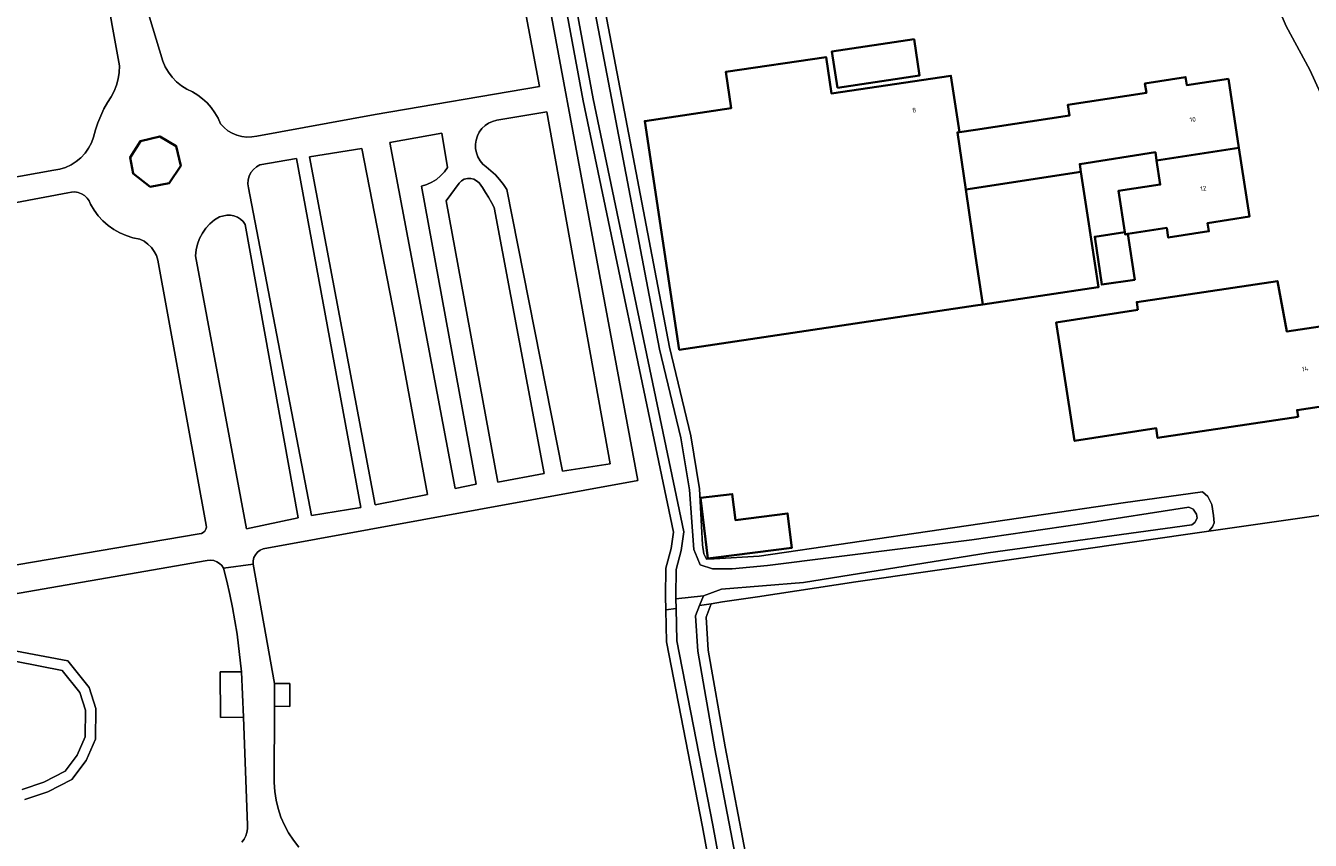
# Model space of a CAD drawing. Header units: metres. Extents: x 229229 to 231729, y 593167 to 595667.
# Tile 21 of 256: x 229908 to 230032, y 593979 to 594057. Entities that reach past the tile are written whole.
import ezdxf
from ezdxf.enums import TextEntityAlignment as Align

# ---------------------------------------------------------------- set-up
doc = ezdxf.new("R2010")
doc.units = ezdxf.units.M
for name, color, linetype, lineweight in [('B-WE-GR-GROENVOORZIENING-GV', 80, 'Continuous', 18), ('B-WE-OG-BEBOUWING-GV', 7, 'Continuous', 35), ('B-WE-OG-BEBOUWING-T18', 10, 'Continuous', 18), ('B-WE-OG-TERREIN_ERF-GV', 7, 'Continuous', 18), ('B-WE-OG-WATER-GV', 130, 'Continuous', 18), ('B-WE-OG-WATER_SLOOT-GV', 120, 'Continuous', 18), ('B-WE-VH-VERHARDING_HALFVERHARDING-GV', 252, 'Continuous', 18), ('B-WE-VH-VERHARDING_STRAATBAKSTEEN-GV', 252, 'Continuous', 18)]:
    doc.layers.add(name, color=color, linetype=linetype, lineweight=lineweight)
doc.styles.add('NLCS-ISO-M250-T18', font='NLCS-ISO.ttf', dxfattribs={"height": 0.45})

msp = doc.modelspace()

# ---------------------------------------------------------------- linework, layer by layer
at = {"layer": 'B-WE-GR-GROENVOORZIENING-GV'}
msp.add_lwpolyline([(230038.909, 594010.792), (230022.488, 594008.43), (229988.459, 594003.537), (229978.959, 594002.106), (229975.598, 594001.6), (229974.508, 594001.405), (229974.004, 594000.119), (229974.218, 593996.959), (229975.85, 593987.615), (229986.31, 593932.979), (229986.809, 593929.631), (229986.156, 593927.672), (229985.761, 593927.435), (229986.231, 593923.53), (229993.097, 593924.193), (229998.44, 593924.709), (230041.65, 593932.077)], dxfattribs=at)
at = {"layer": 'B-WE-OG-BEBOUWING-GV'}
for points in [[(229986.666, 594051.195), (229994.587, 594052.369), (229994.067, 594055.875), (229986.146, 594054.701)], [(229998.447, 594046.917), (229997.621, 594052.364), (229986.099, 594050.657), (229985.58, 594054.163), (229975.896, 594052.728), (229976.416, 594049.222), (229968.085, 594047.988), (229971.417, 594025.928), (230000, 594030.188), (230000.686, 594030.29), (230000, 594034.942), (229999.049, 594041.391), (229998.239, 594046.886)], [(230024.383, 594052.076), (230020.363, 594051.452), (230020.242, 594052.232), (230016.321, 594051.623), (230016.464, 594050.705), (230008.901, 594049.558), (230009.058, 594048.526), (230000, 594047.152), (229998.447, 594046.917), (229998.239, 594046.886), (229999.049, 594041.391), (230010.158, 594043.084), (230010.044, 594043.839), (230010.047, 594043.839), (230017.333, 594044.973), (230017.453, 594044.196), (230025.399, 594045.407)], [(229922.216, 594041.997), (229923.35, 594043.666), (229922.92, 594045.56), (229921.327, 594046.506), (229919.454, 594046.055), (229918.464, 594044.469), (229918.758, 594042.916), (229920.411, 594041.658)], [(230025.399, 594045.407), (230017.453, 594044.196), (230017.812, 594041.865), (230013.777, 594041.243), (230014.382, 594037.256), (230014.412, 594037.058), (230014.691, 594037.101), (230018.437, 594037.681), (230018.581, 594036.751), (230022.497, 594037.357), (230022.375, 594038.148), (230026.41, 594038.772)], [(230010.158, 594043.084), (229999.049, 594041.391), (230000, 594034.942), (230000.686, 594030.29), (230011.833, 594031.951), (230011.849, 594031.953), (230010.787, 594038.907)], [(230014.382, 594037.256), (230011.482, 594036.825), (230012.167, 594032.212), (230015.346, 594032.684), (230014.691, 594037.101), (230014.412, 594037.058)], [(230015.655, 594029.777), (230007.783, 594028.565), (230009.542, 594017.139), (230017.414, 594018.351), (230017.556, 594017.431), (230031.09, 594019.461), (230030.993, 594020.103), (230036.298, 594020.899), (230035.15, 594028.475), (230030.016, 594027.68), (230029.106, 594032.556), (230015.539, 594030.531)], [(229974.95, 594005.898), (229982.284, 594006.83), (229981.863, 594010.14), (229976.834, 594009.501), (229976.534, 594012.014), (229973.473, 594011.649), (229974.171, 594005.799)]]:
    msp.add_lwpolyline(points, close=True, dxfattribs=at)
at = {"layer": 'B-WE-OG-TERREIN_ERF-GV'}
for points in [[(229953.761, 594086.785), (229967.437, 594013.314), (229931.285, 594006.71), (229930.997, 594006.583), (229930.745, 594006.395), (229930.542, 594006.155), (229930.398, 594005.876), (229930.321, 594005.571), (229930.314, 594005.257), (229932.372, 593993.729), (229933.867, 593993.734), (229933.875, 593991.531), (229932.38, 593991.544), (229932.358, 593984.183), (229932.411, 593983.334), (229932.536, 593982.492), (229932.734, 593981.664), (229933.002, 593980.856), (229933.338, 593980.075), (229933.74, 593979.325), (229934.206, 593978.612), (229934.731, 593977.942)], [(229884.445, 594038.462), (229911.102, 594043.242), (229911.682, 594043.34), (229912.244, 594043.514), (229912.777, 594043.76), (229913.274, 594044.076), (229913.724, 594044.454), (229914.121, 594044.888), (229914.456, 594045.371), (229914.725, 594045.894), (229914.922, 594046.448), (229915.121, 594047.144), (229915.359, 594047.828), (229915.633, 594048.497), (229915.943, 594049.151), (229916.289, 594049.787), (229916.634, 594050.311), (229916.92, 594050.869), (229917.144, 594051.454), (229917.304, 594052.061), (229917.398, 594052.681), (229917.425, 594053.307), (229912.958, 594077.991), (229879.569, 594071.523)], [(229919.379, 594061.224), (229921.616, 594053.769), (229921.854, 594053.214), (229922.157, 594052.691), (229922.52, 594052.208), (229922.94, 594051.773), (229923.408, 594051.392), (229923.92, 594051.07), (229924.466, 594050.812), (229924.979, 594050.5), (229925.458, 594050.139), (229925.899, 594049.731), (229926.295, 594049.28), (229926.645, 594048.792), (229926.943, 594048.271), (229927.188, 594047.723), (229927.518, 594047.366), (229927.896, 594047.06), (229928.312, 594046.81), (229928.76, 594046.622), (229929.23, 594046.499), (229929.713, 594046.444), (229930.199, 594046.458), (229930.678, 594046.54), (229942.083, 594048.635), (229957.934, 594051.318), (229954.449, 594069.922)], [(229962.905, 594065.88), (229970.478, 594026.182), (229972.547, 594017.64), (229973.386, 594012.525), (229973.673, 594007.095), (229973.804, 594006.227), (229974.049, 594005.738), (229974.788, 594005.776), (229979.113, 594006.023), (230014.226, 594011.147), (230021.883, 594012.226), (230022.392, 594011.765), (230022.765, 594010.989), (230022.954, 594009.925), (230023.006, 594009.233), (230022.838, 594008.844), (230022.488, 594008.43), (230038.909, 594010.792)], [(229977.753, 593957.668), (229973.677, 593979.898), (229970.194, 593997.741), (229970.114, 594000.838), (229970.079, 594002.166), (229970.119, 594004.864), (229970.624, 594006.769), (229970.853, 594008.341), (229962.151, 594049.948), (229959.706, 594063.152)], [(230037.847, 594040.621), (230032.219, 594052.916), (230029.963, 594057.155), (230028.989, 594059.395)], [(229893.135, 594002.726), (229925.13, 594008.183), (229925.334, 594008.209), (229925.521, 594008.295), (229925.673, 594008.434), (229925.777, 594008.612), (229925.822, 594008.813), (229925.804, 594009.018), (229921.151, 594034.566), (229921.002, 594035.006), (229920.787, 594035.418), (229920.511, 594035.793), (229920.182, 594036.121), (229919.807, 594036.395), (229919.394, 594036.608), (229918.736, 594036.738), (229918.095, 594036.938), (229917.478, 594037.203), (229916.894, 594037.532), (229916.347, 594037.921), (229915.844, 594038.366), (229915.391, 594038.861), (229914.992, 594039.401), (229914.653, 594039.98), (229914.513, 594040.288), (229914.316, 594040.563), (229914.069, 594040.794), (229913.782, 594040.973), (229913.466, 594041.092), (229913.133, 594041.148), (229912.795, 594041.138), (229912.465, 594041.062), (229884.947, 594035.891)], [(229929.236, 593978.44), (229929.455, 593978.721), (229929.622, 593979.035), (229929.733, 593979.373), (229929.784, 593979.725), (229929.774, 593980.081), (229929.406, 593990.475), (229927.185, 593990.453), (229927.141, 593994.851), (229929.22, 593994.871), (229928.779, 593998.502), (229928.564, 593999.781), (229928.326, 594001.056), (229928.064, 594002.326), (229927.779, 594003.591), (229927.471, 594004.851), (229927.299, 594005.107), (229927.076, 594005.321), (229926.813, 594005.483), (229926.521, 594005.584), (229926.214, 594005.621), (229925.907, 594005.591), (229892.737, 593999.842)], [(229907.513, 593996.868), (229912.457, 593995.908), (229914.524, 593993.343), (229915.154, 593991.317), (229915.111, 593988.369), (229914.235, 593986.309), (229912.858, 593984.486), (229910.525, 593983.298), (229908.312, 593982.533)]]:
    msp.add_lwpolyline(points, dxfattribs=at)
for points in [[(229994.587, 594052.369), (229986.666, 594051.195), (229986.146, 594054.701), (229994.067, 594055.875)], [(229998.447, 594046.917), (230000, 594047.152), (230009.058, 594048.526), (230008.901, 594049.558), (230016.464, 594050.705), (230016.321, 594051.623), (230020.242, 594052.232), (230020.363, 594051.452), (230024.383, 594052.076), (230025.399, 594045.407), (230026.41, 594038.772), (230022.375, 594038.148), (230022.497, 594037.357), (230018.581, 594036.751), (230018.437, 594037.681), (230014.691, 594037.101), (230015.346, 594032.684), (230012.167, 594032.212), (230011.482, 594036.825), (230014.382, 594037.256), (230013.777, 594041.243), (230017.812, 594041.865), (230017.453, 594044.196), (230017.333, 594044.973), (230010.047, 594043.839), (230010.044, 594043.839), (230010.158, 594043.084), (230010.787, 594038.907), (230011.849, 594031.953), (230011.833, 594031.951), (230000.686, 594030.29), (230000, 594030.188), (229971.417, 594025.928), (229968.085, 594047.988), (229976.416, 594049.222), (229975.896, 594052.728), (229985.58, 594054.163), (229986.099, 594050.657), (229997.621, 594052.364)], [(229958.637, 594048.862), (229953.817, 594048.06), (229953.415, 594047.952), (229953.036, 594047.778), (229952.691, 594047.544), (229952.39, 594047.256), (229952.14, 594046.923), (229951.949, 594046.552), (229951.823, 594046.156), (229951.763, 594045.743), (229951.773, 594045.327), (229951.852, 594044.918), (229951.997, 594044.527), (229952.205, 594044.166), (229952.47, 594043.844), (229952.784, 594043.571), (229953.251, 594043.199), (229953.687, 594042.791), (229954.09, 594042.35), (229954.457, 594041.879), (229954.786, 594041.381), (229960.159, 594014.202), (229964.756, 594014.923)], [(229946.565, 594041.695), (229947.068, 594041.859), (229947.546, 594042.084), (229947.994, 594042.365), (229948.403, 594042.7), (229948.768, 594043.083), (229949.083, 594043.507), (229948.521, 594046.82), (229943.494, 594045.931), (229949.802, 594012.557), (229951.835, 594012.964)], [(229934.496, 594044.372), (229930.987, 594043.753), (229930.65, 594043.57), (229930.357, 594043.323), (229930.118, 594043.023), (229929.945, 594042.681), (229929.844, 594042.311), (229929.819, 594041.929), (229929.871, 594041.549), (229935.97, 594009.926), (229940.716, 594010.717)], [(229944.006, 594029.013), (229940.806, 594045.355), (229935.753, 594044.524), (229942.079, 594010.984), (229947.151, 594011.963)], [(229953.559, 594039.653), (229953.303, 594040.146), (229953.03, 594040.63), (229952.74, 594041.105), (229952.434, 594041.569), (229952.113, 594042.022), (229951.883, 594042.233), (229951.608, 594042.38), (229951.305, 594042.454), (229950.993, 594042.451), (229950.692, 594042.37), (229950.42, 594042.217), (229950.194, 594042.002), (229948.942, 594040.292), (229953.94, 594013.146), (229958.381, 594013.987)], [(229929.569, 594038.015), (229929.358, 594038.295), (229929.1, 594038.531), (229928.803, 594038.717), (229928.477, 594038.844), (229928.133, 594038.911), (229927.783, 594038.913), (229927.077, 594038.762), (229926.594, 594038.444), (229926.155, 594038.068), (229925.767, 594037.64), (229925.435, 594037.166), (229925.166, 594036.655), (229924.964, 594036.113), (229924.831, 594035.551), (229924.77, 594034.976), (229929.692, 594008.64), (229934.674, 594009.723)], [(230015.655, 594029.777), (230015.539, 594030.531), (230029.106, 594032.556), (230030.016, 594027.68), (230035.15, 594028.475), (230036.298, 594020.899), (230030.993, 594020.103), (230031.09, 594019.461), (230017.556, 594017.431), (230017.414, 594018.351), (230009.542, 594017.139), (230007.783, 594028.565)], [(229981.863, 594010.14), (229982.284, 594006.83), (229974.95, 594005.898), (229974.171, 594005.799), (229973.473, 594011.649), (229976.534, 594012.014), (229976.834, 594009.501)]]:
    msp.add_lwpolyline(points, close=True, dxfattribs=at)
at = {"layer": 'B-WE-OG-WATER-GV'}
for points in [[(229960.69, 594063.331), (229963.132, 594050.141), (229971.868, 594008.372), (229971.605, 594006.568), (229971.117, 594004.727), (229971.079, 594002.172), (229971.086, 594001.89), (229973.742, 594002.191), (229975.508, 594002.83), (229983.395, 594003.469), (230001.209, 594006.334), (230020.861, 594009.037), (230021.139, 594009.273), (230021.364, 594009.687), (230021.305, 594010.055), (230020.985, 594010.54), (230020.557, 594010.737), (230010.247, 594009.134), (229999.623, 594007.609), (229979.932, 594005.133), (229976.514, 594004.795), (229974.636, 594004.795), (229973.435, 594005.171), (229973.134, 594005.885), (229972.834, 594006.674), (229972.393, 594012.406), (229971.566, 594017.441), (229969.501, 594025.971), (229961.924, 594065.688)], [(229908.067, 593983.507), (229910.133, 593984.221), (229912.199, 593985.273), (229913.363, 593986.814), (229914.114, 593988.58), (229914.152, 593991.173), (229913.626, 593992.864), (229911.908, 593994.996), (229907.504, 593995.851)]]:
    msp.add_lwpolyline(points, dxfattribs=at)
msp.add_lwpolyline([(229973.742, 594002.191), (229971.086, 594001.89), (229971.111, 594000.967), (229971.192, 593997.85), (229974.66, 593980.084), (229978.735, 593957.857), (229984.372, 593930.126), (229984.372, 593929.262), (229982.062, 593928.66), (229971.47, 593927.007), (229942.774, 593922.46), (229942.135, 593921.859), (229942.173, 593921.22), (229942.548, 593920.619), (229947.882, 593921.333), (229967.99, 593924.53), (229983.352, 593927.156), (229985.324, 593928.339), (229985.784, 593929.72), (229985.324, 593932.811), (229974.867, 593987.435), (229973.224, 593996.839), (229972.991, 594000.275), (229973.377, 594001.259)], close=True, dxfattribs=at)
at = {"layer": 'B-WE-OG-WATER_SLOOT-GV'}
for points in [[(229961.924, 594065.688), (229969.501, 594025.971), (229971.566, 594017.441), (229972.393, 594012.406), (229972.834, 594006.674), (229973.134, 594005.885), (229973.435, 594005.171), (229974.636, 594004.795), (229976.514, 594004.795), (229979.932, 594005.133), (229999.623, 594007.609), (230010.247, 594009.134), (230020.557, 594010.737), (230020.985, 594010.54), (230021.305, 594010.055), (230021.364, 594009.687), (230021.139, 594009.273), (230020.861, 594009.037), (230001.209, 594006.334), (229983.395, 594003.469), (229975.508, 594002.83), (229973.742, 594002.191), (229973.377, 594001.259), (229974.508, 594001.405), (229975.598, 594001.6), (229978.959, 594002.106), (229988.459, 594003.537), (230022.488, 594008.43), (230022.838, 594008.844), (230023.006, 594009.233), (230022.954, 594009.925), (230022.765, 594010.989), (230022.392, 594011.765), (230021.883, 594012.226), (230014.226, 594011.147), (229979.113, 594006.023), (229974.788, 594005.776), (229974.049, 594005.738), (229973.804, 594006.227), (229973.673, 594007.095), (229973.386, 594012.525), (229972.547, 594017.64), (229970.478, 594026.182), (229962.905, 594065.88)], [(229959.706, 594063.152), (229962.151, 594049.948), (229970.853, 594008.341), (229970.624, 594006.769), (229970.119, 594004.864), (229970.079, 594002.166), (229970.114, 594000.838), (229971.111, 594000.967), (229971.086, 594001.89), (229971.079, 594002.172), (229971.117, 594004.727), (229971.605, 594006.568), (229971.868, 594008.372), (229963.132, 594050.141), (229960.69, 594063.331)], [(229978.735, 593957.857), (229974.66, 593980.084), (229971.192, 593997.85), (229971.111, 594000.967), (229970.114, 594000.838), (229970.194, 593997.741), (229973.677, 593979.898), (229977.753, 593957.668)], [(229986.31, 593932.979), (229975.85, 593987.615), (229974.218, 593996.959), (229974.004, 594000.119), (229974.508, 594001.405), (229973.377, 594001.259), (229972.991, 594000.275), (229973.224, 593996.839), (229974.867, 593987.435), (229985.324, 593932.811)], [(229908.312, 593982.533), (229910.525, 593983.298), (229912.858, 593984.486), (229914.235, 593986.309), (229915.111, 593988.369), (229915.154, 593991.317), (229914.524, 593993.343), (229912.457, 593995.908), (229907.513, 593996.868)], [(229907.504, 593995.851), (229911.908, 593994.996), (229913.626, 593992.864), (229914.152, 593991.173), (229914.114, 593988.58), (229913.363, 593986.814), (229912.199, 593985.273), (229910.133, 593984.221), (229908.067, 593983.507)]]:
    msp.add_lwpolyline(points, dxfattribs=at)
at = {"layer": 'B-WE-VH-VERHARDING_HALFVERHARDING-GV'}
for points in [[(229892.737, 593999.842), (229925.907, 594005.591), (229926.214, 594005.621), (229926.521, 594005.584), (229926.813, 594005.483), (229927.076, 594005.321), (229927.299, 594005.107), (229927.471, 594004.851), (229930.314, 594005.257), (229930.321, 594005.571), (229930.398, 594005.876), (229930.542, 594006.155), (229930.745, 594006.395), (229930.997, 594006.583), (229931.285, 594006.71), (229967.437, 594013.314), (229953.761, 594086.785)], [(229879.569, 594071.523), (229912.958, 594077.991), (229917.425, 594053.307), (229917.398, 594052.681), (229917.304, 594052.061), (229917.144, 594051.454), (229916.92, 594050.869), (229916.634, 594050.311), (229916.289, 594049.787), (229915.943, 594049.151), (229915.633, 594048.497), (229915.359, 594047.828), (229915.121, 594047.144), (229914.922, 594046.448), (229914.725, 594045.894), (229914.456, 594045.371), (229914.121, 594044.888), (229913.724, 594044.454), (229913.274, 594044.076), (229912.777, 594043.76), (229912.244, 594043.514), (229911.682, 594043.34), (229911.102, 594043.242), (229884.445, 594038.462)], [(229954.449, 594069.922), (229957.934, 594051.318), (229942.083, 594048.635), (229930.678, 594046.54), (229930.199, 594046.458), (229929.713, 594046.444), (229929.23, 594046.499), (229928.76, 594046.622), (229928.312, 594046.81), (229927.896, 594047.06), (229927.518, 594047.366), (229927.188, 594047.723), (229926.943, 594048.271), (229926.645, 594048.792), (229926.295, 594049.28), (229925.899, 594049.731), (229925.458, 594050.139), (229924.979, 594050.5), (229924.466, 594050.812), (229923.92, 594051.07), (229923.408, 594051.392), (229922.94, 594051.773), (229922.52, 594052.208), (229922.157, 594052.691), (229921.854, 594053.214), (229921.616, 594053.769), (229919.379, 594061.224)], [(229884.947, 594035.891), (229912.465, 594041.062), (229912.795, 594041.138), (229913.133, 594041.148), (229913.466, 594041.092), (229913.782, 594040.973), (229914.069, 594040.794), (229914.316, 594040.563), (229914.513, 594040.288), (229914.653, 594039.98), (229914.992, 594039.401), (229915.391, 594038.861), (229915.844, 594038.366), (229916.347, 594037.921), (229916.894, 594037.532), (229917.478, 594037.203), (229918.095, 594036.938), (229918.736, 594036.738), (229919.394, 594036.608), (229919.807, 594036.395), (229920.182, 594036.121), (229920.511, 594035.793), (229920.787, 594035.418), (229921.002, 594035.006), (229921.151, 594034.566), (229925.804, 594009.018), (229925.822, 594008.813), (229925.777, 594008.612), (229925.673, 594008.434), (229925.521, 594008.295), (229925.334, 594008.209), (229925.13, 594008.183), (229893.135, 594002.726)], [(229934.731, 593977.942), (229934.206, 593978.612), (229933.74, 593979.325), (229933.338, 593980.075), (229933.002, 593980.856), (229932.734, 593981.664), (229932.536, 593982.492), (229932.411, 593983.334), (229932.358, 593984.183), (229932.38, 593991.544), (229932.372, 593993.729), (229930.314, 594005.257), (229927.471, 594004.851), (229927.779, 594003.591), (229928.064, 594002.326), (229928.326, 594001.056), (229928.564, 593999.781), (229928.779, 593998.502), (229929.22, 593994.871), (229929.406, 593990.475), (229929.774, 593980.081), (229929.784, 593979.725), (229929.733, 593979.373), (229929.622, 593979.035), (229929.455, 593978.721), (229929.236, 593978.44)]]:
    msp.add_lwpolyline(points, dxfattribs=at)
for points in [[(229958.637, 594048.862), (229964.756, 594014.923), (229960.159, 594014.202), (229954.786, 594041.381), (229954.457, 594041.879), (229954.09, 594042.35), (229953.687, 594042.791), (229953.251, 594043.199), (229952.784, 594043.571), (229952.47, 594043.844), (229952.205, 594044.166), (229951.997, 594044.527), (229951.852, 594044.918), (229951.773, 594045.327), (229951.763, 594045.743), (229951.823, 594046.156), (229951.949, 594046.552), (229952.14, 594046.923), (229952.39, 594047.256), (229952.691, 594047.544), (229953.036, 594047.778), (229953.415, 594047.952), (229953.817, 594048.06)], [(229948.521, 594046.82), (229949.083, 594043.507), (229948.768, 594043.083), (229948.403, 594042.7), (229947.994, 594042.365), (229947.546, 594042.084), (229947.068, 594041.859), (229946.565, 594041.695), (229951.835, 594012.964), (229949.802, 594012.557), (229943.494, 594045.931)], [(229922.92, 594045.56), (229923.35, 594043.666), (229922.216, 594041.997), (229920.411, 594041.658), (229918.758, 594042.916), (229918.464, 594044.469), (229919.454, 594046.055), (229921.327, 594046.506)], [(229934.496, 594044.372), (229940.716, 594010.717), (229935.97, 594009.926), (229929.871, 594041.549), (229929.819, 594041.929), (229929.844, 594042.311), (229929.945, 594042.681), (229930.118, 594043.023), (229930.357, 594043.323), (229930.65, 594043.57), (229930.987, 594043.753)], [(229940.806, 594045.355), (229944.006, 594029.013), (229947.151, 594011.963), (229942.079, 594010.984), (229935.753, 594044.524)], [(229950.194, 594042.002), (229950.42, 594042.217), (229950.692, 594042.37), (229950.993, 594042.451), (229951.305, 594042.454), (229951.608, 594042.38), (229951.883, 594042.233), (229952.113, 594042.022), (229952.434, 594041.569), (229952.74, 594041.105), (229953.03, 594040.63), (229953.303, 594040.146), (229953.559, 594039.653), (229958.381, 594013.987), (229953.94, 594013.146), (229948.942, 594040.292)], [(229929.569, 594038.015), (229934.674, 594009.723), (229929.692, 594008.64), (229924.77, 594034.976), (229924.831, 594035.551), (229924.964, 594036.113), (229925.166, 594036.655), (229925.435, 594037.166), (229925.767, 594037.64), (229926.155, 594038.068), (229926.594, 594038.444), (229927.077, 594038.762), (229927.783, 594038.913), (229928.133, 594038.911), (229928.477, 594038.844), (229928.803, 594038.717), (229929.1, 594038.531), (229929.358, 594038.295)], [(229929.406, 593990.475), (229929.22, 593994.871), (229927.141, 593994.851), (229927.185, 593990.453)], [(229932.38, 593991.544), (229933.875, 593991.531), (229933.867, 593993.734), (229932.372, 593993.729)]]:
    msp.add_lwpolyline(points, close=True, dxfattribs=at)
at = {"layer": 'B-WE-VH-VERHARDING_STRAATBAKSTEEN-GV'}
msp.add_lwpolyline([(230028.989, 594059.395), (230029.963, 594057.155), (230032.219, 594052.916), (230037.847, 594040.621)], dxfattribs=at)

# ---------------------------------------------------------------- texts
at = {"layer": 'B-WE-OG-BEBOUWING-T18', "style": 'NLCS-ISO-M250-T18'}
for s, p in [('8', (229994.079, 594049.041)), ('10', (230020.937, 594048.139)), ('12', (230021.95, 594041.487)), ('14', (230031.769, 594024.088))]:
    msp.add_text(s, height=0.45, rotation=8.6, dxfattribs=at).set_placement(p, align=Align.MIDDLE)

doc.saveas('drawing.dxf')
